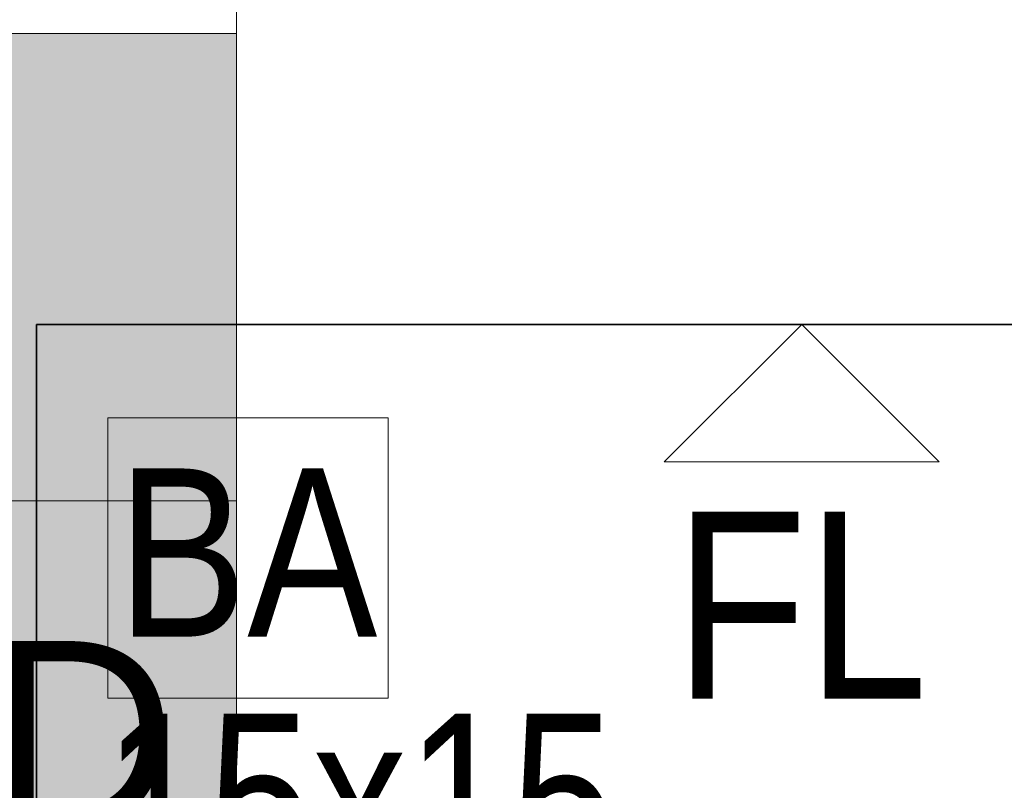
# Model space of a CAD drawing. Extents: x -223 to 557, y -138 to 606.
# Tile 76 of 256: x -29.95 to -19.41, y 49.54 to 57.78. Entities that reach past the tile are written whole.
import ezdxf

# ---------------------------------------------------------------- set-up
doc = ezdxf.new("R2010")
doc.units = 0
doc.layers.get('0').update_dxf_attribs({"lineweight": 35})
for name, color, linetype, lineweight in [('5_EG-HLSE', 7, 'Continuous', 25), ('5_EG-NEU', 7, 'Continuous', 25), ('5_EG-WANDFLÄCHENMATERIAL', 7, 'Continuous', 25)]:
    doc.layers.add(name, color=color, linetype=linetype, lineweight=lineweight)
doc.layers.add('H_Vorlauf_Beschriftung_OG', color=1, linetype='Continuous', lineweight=18, true_color=0xff0000)
doc.styles.get("Standard").update_dxf_attribs({"font": 'arial.ttf'})

# ---------------------------------------------------------------- blocks, each defined once
blk = doc.blocks.new('Referenz-A07ALDUO1N', base_point=(-167.675, -99.33))
at = {"layer": '5_EG-HLSE', "color": 0, "lineweight": 13}
for p, q in [((-29.004, 53.523), (-26.004, 53.523)), ((-29.004, 50.523), (-29.004, 53.523)), ((-26.004, 53.523), (-26.004, 50.523)), ((-26.004, 53.523), (-26.004, 53.523)), ((-26.004, 50.523), (-29.004, 50.523)), ((-29.004, 50.523), (-29.004, 50.523)), ((-26.004, 50.523), (-26.004, 50.523))]:
    blk.add_line(p, q, dxfattribs=at)
at = {"layer": '5_EG-NEU', "color": 0, "lineweight": 35}
for q in [(-29.767, 8.523), (18.06, 54.523)]:
    blk.add_line((-29.767, 54.523), q, dxfattribs=at)
at = {"layer": '5_EG-WANDFLÄCHENMATERIAL', "color": 0, "lineweight": 18}
for p, q in [((-21.579, 54.523), (-23.05, 53.052)), ((-21.579, 54.523), (-20.108, 53.052)), ((-20.108, 53.052), (-23.05, 53.052))]:
    blk.add_line(p, q, dxfattribs=at)
at = {"layer": '5_EG-HLSE', "color": 0, "lineweight": 18, "char_height": 1.8, "attachment_point": 1}
for s, insert in [('{\\W0.83;\\fArial;BA}', (-28.904, 52.983)), ('{\\W0.8;\\fArial;15x15}', (-29.05, 50.358))]:
    blk.add_mtext(s, dxfattribs=dict(at, insert=insert))
at = {"layer": '5_EG-WANDFLÄCHENMATERIAL', "color": 0, "lineweight": 18, "insert": (-22.94, 52.519), "char_height": 2, "attachment_point": 1}
blk.add_mtext('{\\W0.83;\\fArial;FL}', dxfattribs=at)
blk = doc.blocks.new('Bauteilbeschriftung-A07ALE4E1N', base_point=(-67.829, 37.636))
at = {"color": 0, "linetype": 'ByBlock', "lineweight": -2, "ltscale": 0.18}
blk.add_line((-27.627, 57.636), (-27.627, 62.127), dxfattribs=at)
at = {"color": 0, "lineweight": -2}
for p, q in [((-67.829, 57.636), (-27.627, 57.636)), ((-27.627, 57.636), (-27.627, 37.636)), ((-67.829, 52.636), (-27.627, 52.636))]:
    blk.add_line(p, q, dxfattribs=at)
at = {"color": 7, "linetype": 'ByBlock', "lineweight": -2, "ltscale": 0.18, "true_color": 0xffffff}
for points in [[(-67.829, 37.636), (-27.627, 37.636), (-67.829, 57.636)], [(-27.627, 37.636), (-67.829, 57.636), (-27.627, 57.636)]]:
    blk.add_solid(points, dxfattribs=at)
at = {"color": 0, "linetype": 'ByBlock', "lineweight": -2, "ltscale": 0.18, "insert": (-67.163, 51.136), "char_height": 2, "attachment_point": 1}
blk.add_mtext('{\\fArial;Mitte Bauteil = 10 cm ab OKRD}', dxfattribs=at)

msp = doc.modelspace()

# ---------------------------------------------------------------- block references
at = {"color": 251, "lineweight": 25, "ltscale": 0.25, "true_color": 0x585858}
msp.add_blockref('Referenz-A07ALDUO1N', (-167.675, -99.33), dxfattribs=at)
at = {"layer": 'H_Vorlauf_Beschriftung_OG', "ltscale": 0.18}
msp.add_blockref('Bauteilbeschriftung-A07ALE4E1N', (-67.829, 37.636), dxfattribs=at)

doc.saveas('drawing.dxf')
